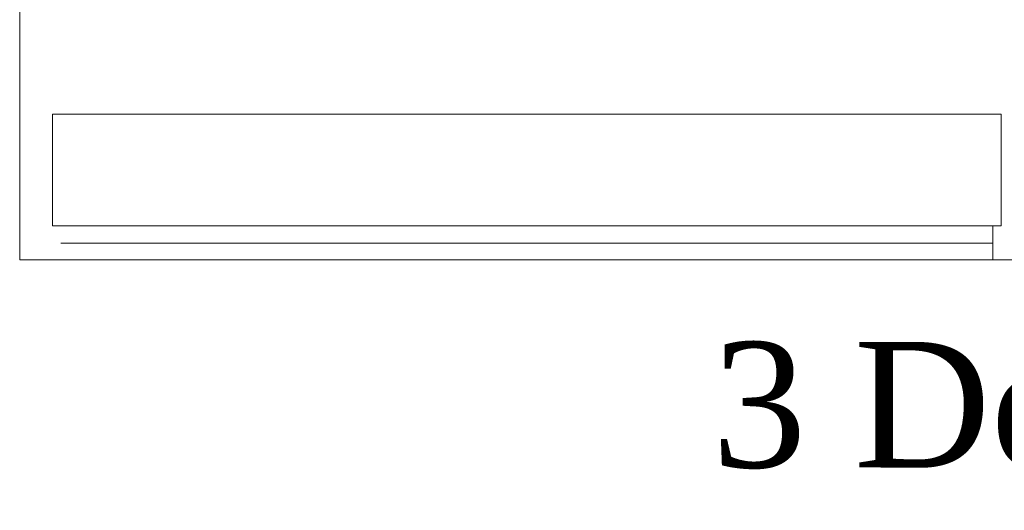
# Model space of a CAD drawing. Extents: x 3940905 to 4145695, y 925352 to 1109797.
# Tile 169 of 256: x 3952968 to 3953455, y 1100812 to 1101054. Entities that reach past the tile are written whole.
import ezdxf

# ---------------------------------------------------------------- set-up
doc = ezdxf.new("R2010")
doc.units = 0
doc.header["$LTSCALE"] = 750
doc.header["$MEASUREMENT"] = 0
doc.layers.add('CKD Equipments', color=252, linetype='CONTINUOUS', lineweight=0)
doc.layers.add('TEXT', color=7, linetype='CONTINUOUS')
doc.styles.add('TXT1', font='times.ttf')

msp = doc.modelspace()

# ---------------------------------------------------------------- linework, layer by layer
at = {"layer": 'CKD Equipments', "color": 252, "true_color": 0x989898}
for p, q in [((3952968.22, 1100935.71), (3952968.22, 1101635.84)), ((3954768.39, 1100935.71), (3952968.22, 1100935.71))]:
    msp.add_line(p, q, dxfattribs=at)
at = {"layer": 'CKD Equipments', "color": 8, "true_color": 0x808080}
for p, q in [((3953453.11, 1101007.46), (3952984.5, 1101007.46)), ((3952984.5, 1101007.46), (3952984.5, 1100952.5)), ((3953453.11, 1100952.5), (3953453.11, 1101007.46)), ((3952984.5, 1100952.5), (3953453.11, 1100952.5)), ((3953449.04, 1100935.71), (3953449.04, 1100952.5)), ((3952988.57, 1100943.85), (3953449.04, 1100943.85)), ((3952988.57, 1100935.71), (3953449.04, 1100935.71))]:
    msp.add_line(p, q, dxfattribs=at)

# ---------------------------------------------------------------- texts
at = {"layer": 'TEXT', "insert": (3953310.14, 1100895.16), "char_height": 61.9627, "width": 1204.0964, "attachment_point": 1, "style": 'TXT1'}
msp.add_mtext('3 Door Refrigerated ', dxfattribs=at)

doc.saveas('drawing.dxf')
